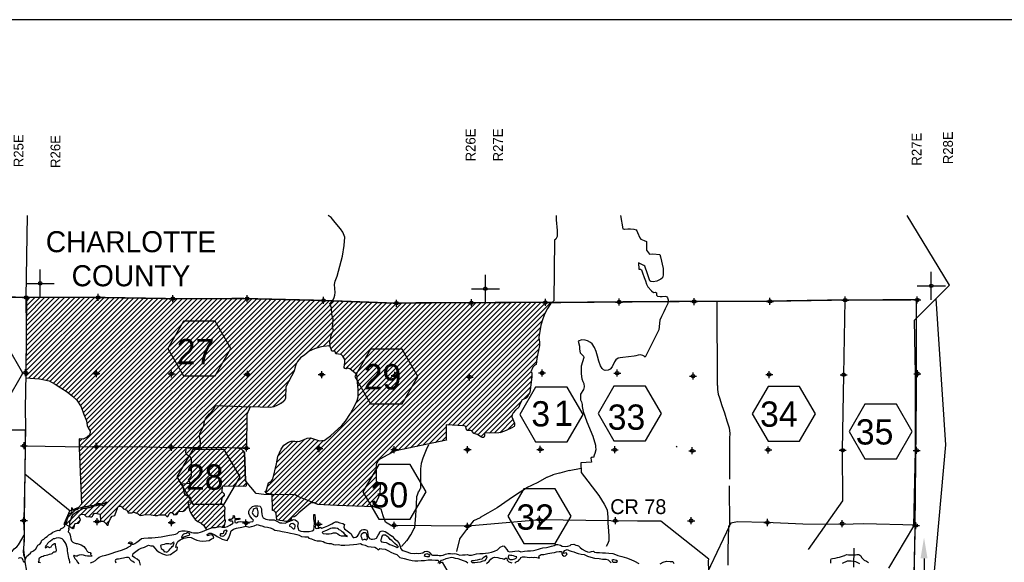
# Model space of a CAD drawing. Extents: x 136693 to 413893, y 707796 to 905796.
# Tile 69 of 70: x 250986 to 321165, y 867111 to 905796. Entities that reach past the tile are written whole.
import ezdxf
from ezdxf.enums import TextEntityAlignment as Align

# ---------------------------------------------------------------- set-up
doc = ezdxf.new("R2010")
doc.units = 0
doc.header["$LTSCALE"] = 2000
doc.header["$PDMODE"] = 34
doc.header["$PDSIZE"] = 250
doc.linetypes.add('DASHED', pattern=[0])
doc.linetypes.add('PHANTOM', pattern=[0])
doc.layers.get('0').update_dxf_attribs({"linetype": 'CONTINUOUS'})
for name, color, linetype in [('1992WSHEDFILL', 8, 'CONTINUOUS'), ('BORDER5MI', 1, 'CONTINUOUS'), ('COUNTY', 15, 'PHANTOM'), ('HEX', 2, 'CONTINUOUS'), ('IMPERIALFILL', 11, 'CONTINUOUS'), ('MAJROADS', 9, 'CONTINUOUS'), ('SEC', 2, 'CONTINUOUS'), ('TEXT', 7, 'CONTINUOUS'), ('WATER', 4, 'CONTINUOUS'), ('WSHEDS', 3, 'CONTINUOUS')]:
    doc.layers.add(name, color=color, linetype=linetype)

# ---------------------------------------------------------------- blocks, each defined once
blk = doc.blocks.new('TICK')
at = {"color": 0}
for points in [[(500, 0), (500, 1000)], [(0, 500), (1000, 500)]]:
    blk.add_lwpolyline(points, dxfattribs=at)
blk.add_point((500, 500), dxfattribs=at)
blk = doc.blocks.new('*X')
at = {"color": 0}
for p, q in [((251421, 880392), (257017, 885989)), ((251425, 880750), (256670, 885995)), ((251429, 881107), (256322, 886000)), ((251433, 881465), (255968, 886000)), ((251436, 885710), (251728, 886003)), ((251437, 881823), (255615, 886001)), ((251440, 885361), (252082, 886003)), ((251441, 882180), (255262, 886001)), ((251444, 885012), (252435, 886003)), ((251445, 882538), (254908, 886001)), ((251449, 884663), (252788, 886002)), ((251449, 882896), (254555, 886001)), ((251453, 883253), (254202, 886002)), ((251453, 884313), (253142, 886002)), ((251457, 883611), (253848, 886002)), ((251457, 883964), (253495, 886002)), ((251621, 880239), (257365, 885983)), ((251950, 880214), (257713, 885977)), ((252278, 880189), (258061, 885972)), ((252590, 880147), (258409, 885966)), ((252890, 880093), (258756, 885960)), ((253167, 880017), (259104, 885954)), ((253395, 879892), (259452, 885949)), ((253614, 879757), (259800, 885943)), ((253821, 879611), (260148, 885937)), ((254034, 879469), (260495, 885931)), ((254250, 879332), (260843, 885926)), ((254274, 869810), (270300, 885836)), ((254459, 879188), (261191, 885920)), ((254660, 879036), (261539, 885914)), ((254851, 878873), (261891, 885913)), ((255031, 878699), (262245, 885913)), ((255180, 878494), (262598, 885913)), ((255226, 875358), (265783, 885916)), ((255236, 875015), (266137, 885916)), ((255250, 874675), (266491, 885916)), ((255264, 874336), (266845, 885917)), ((255277, 873996), (267192, 885911)), ((255291, 873656), (267538, 885903)), ((255305, 873316), (267883, 885894)), ((255319, 872976), (268228, 885886)), ((255322, 878283), (262952, 885913)), ((255332, 872637), (268574, 885878)), ((255346, 872297), (268919, 885870)), ((255360, 871957), (269264, 885861)), ((255369, 870552), (270645, 885828)), ((255374, 871617), (269609, 885853)), ((255388, 871278), (269955, 885845)), ((255429, 878036), (263306, 885914)), ((255515, 877769), (263660, 885914)), ((255614, 877514), (264014, 885914)), ((255631, 870461), (270991, 885820)), ((255717, 877264), (264368, 885915)), ((255779, 876972), (264722, 885915)), ((255859, 876698), (265075, 885915)), ((255884, 870360), (271336, 885812)), ((255989, 876475), (265429, 885915)), ((256470, 870592), (271681, 885803)), ((256716, 870485), (272026, 885795)), ((256740, 870155), (272372, 885787)), ((258024, 871086), (272713, 885774)), ((258302, 871010), (273053, 885762)), ((258510, 870865), (273394, 885749)), ((258696, 870697), (273735, 885736)), ((258992, 870640), (274076, 885723)), ((259319, 870613), (274416, 885710)), ((259540, 870480), (274757, 885697)), ((271395, 881982), (275098, 885684)), ((272146, 882379), (275438, 885671)), ((268981, 871790), (282814, 885623)), ((268988, 871443), (283169, 885624)), ((268995, 871096), (283524, 885625)), ((269039, 870787), (283879, 885627)), ((269238, 870632), (284234, 885628)), ((269286, 870327), (284589, 885630)), ((269423, 870110), (284944, 885631)), ((269728, 870061), (285299, 885633)), ((270043, 870023), (285654, 885634)), ((271662, 871289), (286009, 885636)), ((272048, 871321), (286364, 885637)), ((272318, 871237), (286719, 885639)), ((272620, 882499), (275779, 885659)), ((272650, 871216), (287074, 885640)), ((272983, 871195), (287429, 885642)), ((273006, 882532), (276120, 885646)), ((273177, 882349), (276460, 885633)), ((273315, 871174), (287784, 885643)), ((273345, 882164), (276801, 885620)), ((273524, 881990), (277142, 885607)), ((273824, 881936), (277482, 885594)), ((274033, 881791), (277833, 885592)), ((274127, 881178), (278550, 885601)), ((274152, 881556), (278191, 885596)), ((274213, 880911), (278908, 885606)), ((274541, 880885), (279264, 885608)), ((274568, 877730), (282459, 885621)), ((274737, 880728), (279619, 885609)), ((274933, 880570), (279974, 885611)), ((274967, 878482), (282104, 885620)), ((275041, 880324), (280329, 885612)), ((275070, 879999), (280684, 885614)), ((275098, 879675), (281039, 885615)), ((275116, 878985), (281749, 885618)), ((275119, 879342), (281394, 885617)), ((277315, 874820), (288139, 885644)), ((277933, 875084), (288488, 885639)), ((278382, 875180), (288835, 885633)), ((278831, 875276), (288445, 884889)), ((279281, 875372), (288209, 884300)), ((279730, 875467), (288093, 883830)), ((281515, 876899), (288034, 883418)), ((281850, 876880), (288006, 883037)), ((282185, 876862), (288040, 882717)), ((282520, 876844), (287985, 882308)), ((282786, 876756), (287893, 881863)), ((267611, 878198), (270716, 881303)), ((267954, 878187), (270551, 880784)), ((282900, 876516), (287822, 881438)), ((268296, 878176), (270184, 880063)), ((283214, 876477), (287448, 880711)), ((283377, 876286), (287491, 880400)), ((268638, 878164), (269945, 879471)), ((283645, 876201), (287441, 879996)), ((283858, 876060), (287392, 879594)), ((269005, 878177), (269935, 879107)), ((269647, 878466), (269884, 878703)), ((286875, 878723), (287312, 879161)), ((284471, 876319), (286759, 878607)), ((259925, 870512), (267262, 877848)), ((260271, 870504), (267170, 877403)), ((284836, 876331), (286073, 877568)), ((285209, 876350), (286141, 877282)), ((260576, 870455), (267165, 877045)), ((260973, 870499), (267160, 876686)), ((280179, 875563), (281383, 876767)), ((285781, 876569), (286241, 877028)), ((255226, 875712), (255409, 875895)), ((261333, 870505), (267155, 876328)), ((261845, 870664), (267150, 875969)), ((268645, 872514), (272018, 875887)), ((269089, 873311), (271745, 875968)), ((269198, 873775), (271312, 875889)), ((280628, 875659), (281383, 876414)), ((281078, 875754), (281384, 876060)), ((262039, 870504), (266734, 875199)), ((266790, 875255), (267146, 875611)), ((268538, 872054), (272289, 875805)), ((268827, 871989), (272633, 875796)), ((269302, 874232), (270810, 875740)), ((269391, 874675), (270474, 875757)), ((269805, 875442), (269852, 875489)), ((262649, 870761), (266931, 875043)), ((263089, 870847), (267018, 874776)), ((263199, 870603), (267034, 874439)), ((265493, 872544), (267045, 874096)), ((265840, 872538), (267053, 873750)), ((273649, 871154), (276399, 873904)), ((266187, 872531), (267061, 873405)), ((266535, 872525), (267069, 873059)), ((273993, 871144), (276400, 873551)), ((274336, 871134), (276400, 873198)), ((263331, 870382), (265407, 872458)), ((266882, 872519), (267120, 872757)), ((274679, 871124), (276434, 872879)), ((275022, 871114), (276621, 872712)), ((275366, 871103), (276677, 872414)), ((263476, 870174), (265428, 872126)), ((263672, 870016), (265562, 871906)), ((275709, 871093), (276633, 872017)), ((254274, 870164), (255087, 870977)), ((256957, 870019), (258006, 871068)), ((263920, 869911), (265357, 871347)), ((264107, 869744), (265518, 871155)), ((276052, 871083), (276418, 871448)), ((254499, 869681), (255229, 870412)), ((257740, 870448), (257785, 870493)), ((264241, 869524), (265597, 870881)), ((264610, 869540), (265588, 870518)), ((254723, 869553), (254900, 869729)), ((255058, 869888), (255317, 870146)), ((257142, 869850), (257411, 870119)), ((265040, 869617), (265598, 870174)), ((265392, 869615), (265580, 869803))]:
    blk.add_line(p, q, dxfattribs=at)

msp = doc.modelspace()

# ---------------------------------------------------------------- linework, layer by layer
at = {"layer": 'BORDER5MI', "color": 0}
msp.add_lwpolyline([(136693, 707796), (413893, 707796), (413893, 905796), (136693, 905796)], close=True, dxfattribs=at)
at = {"layer": 'COUNTY', "color": 0, "const_width": 100}
for points in [[(251432, 886003), (251194, 886003), (248113, 886055)], [(288921, 885631), (288208, 885645), (282929, 885623), (278920, 885606), (277966, 885592), (277594, 885590), (272402, 885786), (266950, 885917), (261647, 885912), (256329, 886000), (251432, 886003)], [(309574, 885814), (304211, 885726), (298807, 885713), (293461, 885675), (288984, 885630), (288921, 885631)], [(314888, 885827), (309574, 885814)], [(314718, 865650), (314791, 868979), (314845, 874341), (314900, 879803), (314888, 885827)]]:
    msp.add_lwpolyline(points, dxfattribs=at)
at = {"layer": 'HEX', "color": 0}
for p, q in [((310447, 868110), (310405, 866766)), ((315444, 867385), (315444, 865559))]:
    msp.add_line(p, q, dxfattribs=at)
for points in [[(262667, 884297), (261542, 882348), (262667, 880399), (264917, 880399), (266042, 882348), (264917, 884297)], [(247844, 882537), (246719, 880588), (247844, 878640), (250094, 878640), (251219, 880588), (250094, 882537)], [(276000, 882308), (274875, 880359), (276000, 878410), (278250, 878410), (279375, 880359), (278250, 882308)], [(287762, 879590), (286637, 877641), (287762, 875693), (290012, 875693), (291137, 877641), (290012, 879590)], [(293345, 879664), (292220, 877715), (293345, 875767), (295595, 875767), (296720, 877715), (295595, 879664)], [(304323, 879645), (303198, 877696), (304323, 875748), (306573, 875748), (307698, 877696), (306573, 879645)], [(311230, 878375), (310105, 876426), (311230, 874478), (313480, 874478), (314605, 876426), (313480, 878375)], [(263322, 875163), (262197, 873214), (263322, 871266), (265572, 871266), (266697, 873214), (265572, 875163)], [(276578, 874080), (275453, 872131), (276578, 870183), (278828, 870183), (279953, 872131), (278828, 874080)], [(286914, 872345), (285789, 870397), (286914, 868448), (289164, 868448), (290289, 870397), (289164, 872345)]]:
    msp.add_lwpolyline(points, close=True, dxfattribs=at)
msp.add_solid([(315194, 867385), (315694, 867385), (315444, 868885)], dxfattribs=at)
at = {"layer": 'MAJROADS', "color": 0}
for points in [[(251483, 885978), (251426, 880574), (251374, 878070), (251389, 876729), (251387, 875388), (251314, 870093), (251306, 869037), (251257, 867990), (251296, 867596), (251361, 867311), (251343, 867152), (251463, 866489), (251529, 866229), (251536, 866086), (251543, 865860), (251551, 861386)], [(300105, 866491), (300077, 867220), (300103, 867337), (296687, 870036), (295020, 870048), (293127, 870062), (291350, 870093), (288100, 870142), (282935, 869678), (277706, 869734), (277405, 869770), (277063, 869982), (276899, 870419), (276760, 870889), (276217, 871078), (273586, 871156), (272246, 871242), (270809, 871814), (270609, 871916), (268380, 871941), (267836, 872021), (267072, 872923), (267041, 874298), (267012, 874909), (266921, 875061), (266804, 875171), (266595, 875256), (266310, 875258), (265439, 875290), (261861, 875267), (259189, 875345), (256499, 875324), (254228, 875349), (251387, 875388)], [(314876, 869748), (311098, 869852), (309673, 869804), (306808, 869842), (304161, 869954), (302159, 869994), (301680, 869898), (301503, 869664), (301465, 867989), (301457, 866908)], [(248564, 866631), (250476, 867932), (250603, 868065), (250780, 868207), (250890, 868365), (251306, 869037)]]:
    msp.add_lwpolyline(points, dxfattribs=at)
at = {"layer": 'SEC', "color": 0}
for p in [(251444, 885994), (256579, 885991), (261897, 885903), (267199, 885907), (272652, 885777), (277844, 885581), (283179, 885614), (288458, 885635), (293711, 885666), (299057, 885704), (304461, 885716), (309824, 885804), (314963, 885817), (251398, 880625), (256457, 880572), (261809, 880543), (267212, 880513), (288221, 880610), (293575, 880597), (314973, 880557), (272514, 880492), (277723, 880430), (283050, 880319), (298978, 880384), (304408, 880497), (309719, 880485), (251294, 875424), (256445, 875370), (261805, 875307), (267141, 875253), (272334, 875216), (277686, 875153), (282904, 875142), (288091, 875164), (293394, 875135), (298924, 875064), (304337, 875126), (309640, 875098), (314918, 875094), (251281, 870088), (256508, 870018), (288030, 870171), (293442, 870075), (298846, 870079), (261809, 869947), (267111, 869917), (272288, 869830), (277681, 869742), (282908, 869679), (304275, 869949), (309612, 869861), (314864, 869732)]:
    msp.add_point(p, dxfattribs=at)
at = {"layer": 'TEXT', "color": 0}
msp.add_lwpolyline([(297765, 875400), (297846, 875341)], dxfattribs=at)
at = {"layer": 'WATER', "color": 0}
for points in [[(250900, 867417), (251018, 867458), (251127, 867424), (251209, 867256), (251242, 867164), (251317, 867121), (251377, 867230), (251402, 867338), (251471, 867514), (251622, 867647), (251757, 867755), (251816, 867863), (251959, 867938), (252127, 868079), (252221, 868237), (252288, 868337), (252431, 868404), (252516, 868512), (252550, 868646), (252617, 868704), (252710, 868770), (252819, 868878), (252937, 868953), (253072, 869069), (253215, 869152), (253350, 869268), (253467, 869309), (253593, 869367), (253736, 869400), (253836, 869382), (253929, 869474), (253937, 869516), (254021, 869557), (254114, 869598), (254207, 869698), (254207, 869790), (254149, 869858), (254275, 869899), (254343, 870024), (254403, 870199), (254445, 870358), (254488, 870509), (254531, 870584), (254615, 870617), (254674, 870658), (254733, 870716), (254674, 870800), (254700, 870918), (254709, 871010), (254742, 870875), (254809, 870825), (254926, 870849), (255035, 870873), (255119, 870906), (255203, 870964), (255329, 871006), (255488, 871055), (255614, 871079), (255765, 871095), (255924, 871136), (256109, 871151), (256251, 871167), (256377, 871225), (256478, 871249), (256570, 871299), (256713, 871298), (256863, 871263), (256964, 871296), (257040, 871338), (257157, 871429), (257089, 871228), (256955, 871146), (256804, 871180), (256662, 871181), (256570, 871190), (256435, 871141), (256293, 871108), (256158, 871059), (255949, 870985), (255731, 870944), (255521, 870937), (255319, 870821), (255143, 870764), (255009, 870664), (254874, 870573), (254739, 870473), (254663, 870332), (254620, 870156), (254535, 870014), (254543, 869872), (254534, 869755), (254482, 869613), (254465, 869521), (254515, 869453), (254456, 869395), (254438, 869286), (254530, 869185), (254579, 869051), (254603, 868917), (254628, 868774), (254685, 868631), (254768, 868547), (254869, 868488), (255011, 868453), (255094, 868461), (255379, 868359), (255562, 868240), (255662, 868131), (255720, 868013), (255761, 867921), (255878, 867845), (256011, 867802), (256053, 867735), (256044, 867668), (256085, 867617), (256135, 867575), (256102, 867517), (255951, 867551), (255809, 867544), (255666, 867578), (255533, 867621), (255374, 867639), (255223, 867623), (255147, 867590), (255072, 867549), (254996, 867549), (254921, 867566), (254879, 867609), (254821, 867567), (254912, 867391), (255020, 867298), (255111, 867130), (255202, 867003)], [(265532, 869616), (265629, 869623), (265805, 869663), (265956, 869771), (266091, 869829), (266192, 869904), (266159, 870038), (266092, 870055), (266000, 870047), (265900, 870107), (265917, 870182), (266051, 870198), (266169, 870264), (266228, 870331), (266212, 870423), (266279, 870456), (266303, 870347), (266303, 870288), (266378, 870246), (266487, 870245), (266604, 870261), (266704, 870219), (266604, 870161), (266461, 870145), (266394, 870154), (266319, 870129), (266310, 870029), (266326, 869945), (266451, 869935), (266561, 869985), (266712, 870017), (267021, 869990), (267172, 869964), (267297, 869972), (267448, 869987), (267608, 870020), (267658, 870120), (267567, 870204), (267459, 870331), (267384, 870423), (267310, 870583), (267319, 870759), (267387, 870901), (267463, 870976), (267573, 871092), (267757, 871141), (267958, 871148), (268126, 871105), (268225, 870920), (268224, 870744), (268239, 870577), (268263, 870418), (268329, 870275), (268538, 870181), (268764, 870146), (268890, 870137), (269132, 870135), (269316, 870042), (269525, 869924), (269675, 869914), (269910, 869904), (270103, 869987), (270246, 870044), (270397, 870119), (270473, 870168), (270615, 870151), (270781, 870024), (270823, 869923), (270822, 869814), (270796, 869689), (270828, 869530), (270869, 869395), (271020, 869327), (271204, 869309), (271380, 869308), (271623, 869315), (271841, 869356), (271942, 869422), (271985, 869614), (271987, 869932), (271947, 870234), (271940, 870418), (271957, 870527), (272024, 870510), (272056, 870233), (272054, 869982), (272061, 869790), (272052, 869639), (272076, 869555), (272143, 869521), (272294, 869554), (272403, 869611), (272520, 869552), (272705, 869609), (272940, 869700), (273100, 869783), (273234, 869857), (273360, 869915), (273503, 870006), (273620, 869989), (273812, 869937), (274021, 869885), (274130, 869809), (274121, 869726), (274095, 869609), (274128, 869500), (274236, 869415), (274419, 869288), (274603, 869153), (274677, 868985), (274743, 868876), (274835, 868875), (274953, 868908), (275054, 868966), (275164, 869116), (275206, 869241), (275299, 869358), (275375, 869416), (275484, 869440), (275584, 869440), (275718, 869414), (275776, 869296), (275808, 869053), (275849, 868894), (275915, 868818), (276032, 868767), (276141, 868758), (276292, 868773), (276418, 868840), (276545, 869040), (276596, 869131), (276664, 869273), (276756, 869340), (276848, 869364), (277032, 869296), (277216, 869186), (277349, 869085), (277533, 868983), (277690, 868789), (277882, 868654), (278032, 868444), (278097, 868234), (278138, 868125), (278188, 868032), (278305, 867948), (278514, 867888), (278848, 867768), (279116, 867741), (279258, 867757), (279409, 867731), (279576, 867755), (279719, 867788), (279837, 867871), (280013, 867911), (280155, 867860), (280221, 867776), (280313, 867675), (280413, 867632), (280605, 867614), (280798, 867613), (280890, 867596), (281024, 867586), (281158, 867611), (281334, 867685), (281536, 867742), (281686, 867733), (281829, 867724), (281946, 867739), (282105, 867713), (282239, 867662), (282364, 867628), (282548, 867652), (282749, 867650), (282883, 867666), (282945, 867656), (283029, 867630), (283196, 867629), (283372, 867670), (283557, 867719), (283783, 867742), (284017, 867741), (284185, 867756), (284403, 867797), (284621, 867829), (284839, 867894), (285049, 868010), (285243, 868201), (285444, 868284), (285520, 868258), (285594, 868166), (285702, 868031), (285785, 867913), (285894, 867854), (286112, 867886), (286288, 867910), (286547, 867925), (286714, 867857), (286966, 867897), (287175, 867921), (287385, 867936), (287602, 867960), (287787, 868000), (287955, 868058), (288114, 868090), (288280, 868133), (288531, 868165), (288724, 868206), (288900, 868255), (289076, 868320), (289194, 868387), (289345, 868386), (289529, 868326), (289645, 868266), (289855, 868248), (290056, 868272), (290224, 868313), (290283, 868379), (290475, 868412), (290626, 868335), (290751, 868301), (290818, 868284), (290943, 868166), (291068, 868048), (291301, 867929), (291468, 867861), (291577, 867835), (291661, 867851), (291737, 867893), (291879, 867908), (291946, 867841), (292096, 867815), (292314, 867813), (292515, 867795), (292741, 867794), (292984, 867767), (293251, 867732), (293452, 867672), (293627, 867587), (293895, 867518), (294237, 867432), (294546, 867313), (294797, 867194), (295106, 867033)], [(259587, 866910), (259530, 867187), (259355, 867347), (259188, 867423), (259021, 867558), (259072, 867750), (259257, 867883), (259451, 868033), (259644, 868116), (259870, 868198), (260172, 868322), (260323, 868296), (260473, 868279), (260607, 868127), (260748, 867984), (260932, 867841), (261174, 867722), (261441, 867628), (261743, 867660), (262003, 867860), (262214, 868001), (262240, 868202), (262122, 868177), (262174, 868395), (262267, 868595), (262427, 868712), (262687, 868827), (263031, 868901), (263215, 868883), (263440, 868765), (263607, 868680), (263833, 868637), (264042, 868611), (264277, 868634), (264487, 868675), (264655, 868791), (264831, 868841), (264773, 868992), (264656, 869068), (264522, 869043), (264371, 869002), (264347, 869103), (264489, 869186), (264640, 869185), (264891, 869066), (265058, 868957), (265250, 868855), (265425, 868770), (265592, 868702), (265784, 868668), (265903, 868860), (265979, 869111), (266056, 869353), (266224, 869469), (266451, 869535), (266811, 869608), (267105, 869699), (267341, 869608), (267509, 869658), (267710, 869715), (267912, 869814), (268121, 869746), (268246, 869703), (268430, 869644), (268639, 869617), (268832, 869574), (269032, 869506), (269166, 869413), (269333, 869378), (269509, 869352), (269701, 869318), (269835, 869283), (270103, 869248), (270295, 869180), (270538, 869153), (270730, 869094), (270898, 869051), (271073, 868949), (271316, 868931), (271517, 868938), (271600, 868829), (271793, 868794), (272001, 868684), (272194, 868641), (272420, 868631), (272612, 868605), (272737, 868512), (272880, 868486), (273030, 868460), (273198, 868442), (273348, 868391), (273524, 868356), (273700, 868372), (273892, 868345), (274152, 868344), (274496, 868367), (274772, 868382), (275015, 868414), (275133, 868430), (275284, 868454), (275401, 868387), (275610, 868327), (275810, 868242), (276028, 868207), (276296, 868197), (276429, 868129), (276529, 868011), (276664, 868086), (276789, 868077), (277032, 868050), (277266, 867931), (277441, 867838), (277659, 867736), (277876, 867659), (278092, 867465), (278385, 867380), (278653, 867303), (278954, 867234), (279155, 867208), (279356, 867223), (279591, 867239), (279834, 867245), (280102, 867277), (280353, 867284), (280630, 867274), (280822, 867256), (280863, 867139), (280938, 867004)], [(264295, 869435), (264346, 869455), (264539, 869513), (264732, 869587), (264942, 869602), (265160, 869634), (265244, 869659), (265419, 869607), (265532, 869616)], [(254552, 867055), (254560, 867138), (254536, 867264), (254487, 867390), (254463, 867524), (254447, 867658), (254414, 867793), (254390, 867918), (254391, 868069), (254350, 868245), (254301, 868396), (254218, 868531), (254119, 868682), (254011, 868775), (253869, 868826), (253735, 868853), (253575, 868829), (253466, 868796), (253366, 868796), (253290, 868722), (253172, 868630), (253096, 868572), (253046, 868514), (252978, 868447), (252919, 868356), (252851, 868289), (252801, 868206), (252834, 868155), (252918, 868196), (252960, 868230), (253043, 868204), (253119, 868170), (253228, 868211), (253270, 868303), (253355, 868378), (253413, 868419), (253456, 868461), (253523, 868444), (253522, 868326), (253538, 868209), (253562, 868100), (253578, 868008), (253586, 867932), (253535, 867840), (253426, 867824), (253350, 867775), (253275, 867725), (253199, 867692), (253082, 867659), (252972, 867610), (252872, 867602), (252738, 867570), (252653, 867520), (252544, 867496), (252477, 867454), (252385, 867404), (252342, 867338), (252342, 867246), (252341, 867204), (252291, 867129), (252466, 867094)], [(256032, 867082), (256216, 867156), (256401, 867247), (256536, 867388), (256662, 867471), (256897, 867562), (257124, 867610), (257359, 867701), (257577, 867758), (257770, 867832), (258005, 867906), (258232, 867980), (258433, 868037), (258601, 868112), (258752, 868203), (258870, 868269), (258937, 868335), (258930, 868428), (258838, 868428), (258737, 868446), (258771, 868512), (258872, 868562), (258981, 868553), (258988, 868452), (259013, 868410), (259089, 868410), (259198, 868459), (259332, 868551), (259526, 868692), (259661, 868800), (259845, 868840), (260138, 868855), (260406, 868853), (260649, 868885), (261060, 868924), (261429, 868989), (261655, 869038), (261823, 869062), (261982, 869094), (262100, 869110), (262201, 869168), (262352, 869309), (262545, 869367), (262771, 869365), (262939, 869339), (263072, 869305), (263231, 869228), (263365, 869202), (263557, 869218), (263700, 869217), (263884, 869249), (264019, 869315), (264178, 869389), (264295, 869435)], [(259175, 867081), (259058, 867174), (258967, 867225), (258858, 867301), (258817, 867410), (258784, 867427), (258742, 867461), (258608, 867454), (258491, 867421), (258390, 867405), (258239, 867389), (258138, 867365), (258029, 867332), (257920, 867325), (257862, 867300), (257803, 867283), (257802, 867216), (257835, 867082)], [(281022, 867054), (280989, 867171), (281057, 867272), (281166, 867296), (281393, 867387), (281757, 867475), (281879, 867451), (282029, 867416), (282205, 867373), (282414, 867314), (282606, 867237), (282807, 867177), (282932, 867067)], [(284264, 867034), (284449, 867201), (284559, 867326), (284685, 867434), (284836, 867475), (285071, 867465), (285204, 867406), (285372, 867379), (285514, 867337), (285606, 867395), (285715, 867411), (285723, 867260), (285848, 867134), (286065, 867065)], [(286266, 867039), (286367, 867156), (286367, 867156), (286535, 867213), (286594, 867280), (286679, 867380), (286713, 867447), (286813, 867496), (287015, 867512), (287157, 867486), (287307, 867443), (287450, 867467), (287575, 867458), (287710, 867466), (287844, 867465), (288044, 867413), (287994, 867472), (288020, 867564), (288163, 867664), (288347, 867663), (288641, 867728), (288918, 867777), (289102, 867809), (289245, 867850), (289429, 867882), (289614, 867890), (289621, 867739), (289679, 867630), (289788, 867554), (289897, 867561), (289998, 867695), (289931, 867779), (289848, 867763), (289730, 867738), (289756, 867830), (289849, 867955), (290008, 868013), (290159, 867953), (290284, 867902), (290493, 867851), (290644, 867791), (290802, 867748), (291003, 867689), (291229, 867670), (291446, 867552), (291697, 867467), (291965, 867398), (292283, 867388), (292517, 867344), (292769, 867334), (292936, 867283), (293044, 867165), (293136, 867073)], [(308798, 867043), (308807, 867168), (308791, 867269), (308833, 867352), (308917, 867394), (309110, 867418), (309286, 867450), (309420, 867474), (309563, 867532), (309714, 867564), (309790, 867589), (309832, 867631), (309932, 867663), (310050, 867654), (310175, 867645), (310368, 867644), (310552, 867643), (310661, 867659), (310803, 867658), (310937, 867581), (310986, 867464), (311078, 867363), (311186, 867270), (311353, 867185), (311486, 867100)], [(309932, 867663), (310368, 867644)], [(296638, 866998), (296848, 867130), (297092, 867204), (297351, 867177), (297535, 867159), (297610, 867025)], [(309630, 867048), (310000, 867205), (310251, 867220), (310561, 867159), (310853, 867032)]]:
    msp.add_lwpolyline(points, dxfattribs=at)
for points in [[(267953, 870798), (267945, 870857), (267945, 870916), (267912, 870966), (267820, 870967), (267703, 870926), (267619, 870884), (267593, 870759), (267567, 870667), (267608, 870549), (267699, 870440), (267758, 870398), (267841, 870364), (267925, 870397), (267951, 870463), (267993, 870580), (267978, 870714)], [(270551, 869809), (270459, 869877), (270317, 869861), (270233, 869794), (270224, 869753), (270223, 869686), (270332, 869643), (270415, 869575), (270490, 869499), (270557, 869491), (270599, 869549), (270617, 869683), (270618, 869767)], [(274139, 869005), (274230, 868980), (274348, 868962), (274206, 869055), (274081, 869224), (273965, 869291), (273865, 869376), (273756, 869427), (273706, 869477), (273639, 869511), (273506, 869554), (273363, 869555), (273263, 869547), (273137, 869532), (273036, 869474), (272952, 869416), (272860, 869374), (272784, 869358), (272666, 869300), (272599, 869276), (272557, 869234), (272615, 869167), (272833, 869140), (273034, 869130), (273210, 869163), (273361, 869203), (273520, 869219), (273654, 869143), (273770, 869050), (273904, 868999)], [(262740, 869151), (262665, 869109), (262597, 869043), (262555, 868976), (262521, 868918), (262554, 868859), (262697, 868917), (262831, 868974), (262966, 869015), (263058, 869048), (263109, 869098), (263084, 869174), (263001, 869224), (262908, 869208), (262858, 869175)], [(265647, 869114), (265697, 869181), (265731, 869273), (265765, 869339), (265732, 869407), (265632, 869382), (265556, 869341), (265522, 869299), (265513, 869215), (265488, 869174), (265412, 869141), (265303, 869150), (265244, 869075), (265302, 868999), (265428, 868982), (265537, 869006)], [(275594, 868752), (275678, 868718), (275753, 868751), (275779, 868835), (275755, 868969), (275730, 869087), (275681, 869179), (275622, 869221), (275497, 869214), (275387, 869139), (275320, 869089), (275303, 868981), (275344, 868880), (275376, 868771), (275435, 868720), (275569, 868753)], [(277270, 868908), (277179, 868959), (277070, 869035), (276953, 869053), (276886, 869045), (276810, 868987), (276776, 868870), (276758, 868770), (276708, 868669), (276765, 868577), (276924, 868542), (277108, 868516), (277250, 868448), (277367, 868380), (277518, 868337), (277685, 868261), (277810, 868210), (277902, 868175), (277977, 868208), (277886, 868310), (277728, 868453), (277636, 868546), (277520, 868655), (277403, 868732)], [(261796, 868161), (261863, 868244), (261947, 868310), (261982, 868427), (261991, 868503), (261966, 868536), (261873, 868503), (261839, 868445), (261797, 868403), (261722, 868404), (261621, 868421), (261513, 868422), (261395, 868423), (261286, 868382), (261169, 868366), (261076, 868333), (261026, 868300), (261042, 868182), (261066, 868090), (261141, 868039), (261216, 867989), (261250, 867930), (261283, 867863), (261366, 867879), (261450, 867845), (261551, 867877), (261644, 867986), (261720, 868069)], [(279807, 867593), (279883, 867550), (280008, 867524), (280092, 867524), (280167, 867523), (280209, 867590), (280160, 867657), (280076, 867700), (280018, 867725), (279942, 867684), (279867, 867668)], [(283163, 867168), (283246, 867100), (283431, 867107), (283607, 867123), (283825, 867146), (284026, 867212), (284169, 867245), (284228, 867328), (284287, 867420), (284304, 867495), (284255, 867562), (284129, 867504), (284027, 867421), (283918, 867338), (283759, 867306), (283591, 867265), (283440, 867250), (283331, 867225), (283214, 867218)], [(286432, 867505), (286298, 867531), (286181, 867566), (286072, 867600), (285963, 867601), (285880, 867618), (285821, 867593), (285812, 867476), (285853, 867367), (285953, 867308), (286121, 867323), (286288, 867364), (286364, 867405)], [(293591, 867196), (293516, 867247), (293424, 867273), (293332, 867282), (293265, 867282), (293198, 867266), (293239, 867174), (293322, 867123), (293439, 867114), (293540, 867130)]]:
    msp.add_lwpolyline(points, close=True, dxfattribs=at)
at = {"layer": 'WSHEDS', "color": 0}
for points in [[(251517, 891842), (251433, 886003)], [(273117, 882541), (273101, 882821), (273176, 883270), (273260, 883479), (273348, 883649), (273290, 883886), (273321, 884445), (273238, 884776), (273206, 885253), (273121, 885488), (273090, 885568), (273222, 885681), (273333, 885818), (273407, 885993), (273442, 886168), (273462, 886344), (273423, 886907), (273463, 887144), (273616, 887516), (273984, 888938), (274112, 889690), (274156, 890302), (274025, 890647), (273857, 890875), (273469, 891337), (273183, 891696), (272965, 891842)], [(289216, 891842), (289223, 891520), (289305, 890758), (289305, 890346), (289208, 890157), (289107, 890089), (289058, 885762), (288953, 885662), (288921, 885631)], [(293819, 891842), (293987, 890894), (294061, 890870), (294105, 890870), (294325, 890892), (294527, 890895), (294749, 890853), (294926, 890812), (294970, 890749), (295023, 890619), (295192, 890251), (295270, 890150), (295502, 890058), (295651, 889991), (295656, 889879), (295661, 889372), (295869, 889087), (296125, 889106), (296618, 889063), (296656, 888879), (296840, 888067), (296859, 887918), (296855, 887579), (296806, 887381), (296681, 887294), (296400, 887164), (296144, 887106), (295975, 887120), (295903, 887173), (295852, 887330), (295729, 887666), (295540, 888217), (295461, 888272), (295087, 888459), (295122, 888006), (295236, 888009), (295308, 887966), (295386, 887744), (295502, 887415), (295584, 887183), (295666, 886941), (295748, 886743), (296009, 886473), (296155, 886358), (296308, 886362), (296366, 886313), (296381, 886168), (296447, 886084), (296636, 886056), (296782, 886069), (296992, 886085), (297083, 886066), (297157, 885969), (297212, 885815), (297188, 885569), (297096, 885371), (296995, 885173), (296898, 884970), (296734, 884636), (296608, 884380), (296535, 883690), (295574, 881741), (295497, 881814), (295393, 881856), (295234, 881892), (295075, 881882), (294911, 881823), (294775, 881797), (293974, 881714), (293775, 881695), (293641, 881663), (293476, 881536), (293386, 881397), (293209, 881048), (293076, 880888), (292926, 880819), (292715, 880781), (292587, 880843), (292497, 880936), (292384, 881129), (292264, 881457), (292181, 881814), (292079, 882131), (291951, 882424), (291801, 882679), (291664, 882790), (291464, 882900), (291287, 882948), (291044, 882962), (290780, 882881), (290879, 882531), (290887, 882298), (290923, 882044)], [(312945, 866698), (314710, 869698), (314824, 875079), (314833, 880539), (314753, 884377), (317268, 886881), (314242, 891842)], [(251433, 886003), (251432, 885966), (251459, 883784), (251419, 880254), (252406, 880180), (253095, 880057), (253523, 879821), (253916, 879544), (254371, 879255), (254759, 878961), (255063, 878668), (255374, 878205), (255533, 877713), (255740, 877206), (255796, 876866), (255857, 876702), (256004, 876449), (255984, 876206), (255790, 876022), (255499, 875881), (255226, 875923), (255226, 875273), (255388, 871261), (255189, 871019), (254539, 870753), (254148, 869883), (254506, 869677)], [(316178, 866481), (316990, 875489), (316308, 885902)], [(288921, 885631), (288829, 885545), (288615, 885205), (288422, 884847), (288264, 884467), (288121, 884029), (287993, 883128), (288040, 882813), (288040, 882576), (287846, 881632), (287795, 881217), (287708, 881163), (287568, 881026), (287444, 880728), (287481, 880588), (287491, 880400), (287471, 880199), (287481, 880330), (287347, 879215), (287243, 879051), (287149, 878857), (287049, 878784), (286808, 878700), (286637, 878379), (286560, 878161), (286333, 877954), (286150, 877763), (286078, 877626), (286065, 877475), (286242, 877023), (286263, 876896), (286219, 876802), (286053, 876690), (285660, 876515), (285289, 876361), (285144, 876342), (284107, 876307), (284104, 876130), (284094, 876063), (284064, 876013), (284013, 875999), (283970, 876013), (283903, 876033), (283773, 876112), (283622, 876217), (283595, 876233), (283444, 876277), (283351, 876290), (283214, 876478), (283130, 876505), (282909, 876511), (282872, 876533), (282812, 876635), (282778, 876792), (282661, 876836), (281383, 876906), (281384, 875858), (281399, 875823), (277796, 875055), (277575, 874959), (277232, 874776), (276667, 874466), (276518, 874318), (276431, 874211), (276399, 874040), (276401, 872901), (276512, 872827), (276621, 872712), (276686, 872650), (276682, 872472), (276647, 872066), (276553, 871744), (276321, 871236), (276217, 871078), (273586, 871156), (272246, 871242), (271987, 871345), (271729, 871344), (270882, 870646), (270811, 870560), (270674, 870433), (270545, 870364), (270369, 870319), (270338, 870213), (270236, 870068), (270091, 870024), (269950, 870020), (269718, 870063), (269519, 870087), (269303, 870138)], [(273115, 882541), (272622, 882500), (272375, 882445), (272008, 882339), (271612, 882159), (271310, 881912), (271008, 881686), (270778, 881436), (270663, 881189), (270590, 880955), (270541, 880740), (269949, 879619), (269926, 878803), (269863, 878654), (269751, 878528), (269563, 878416), (269371, 878323), (269093, 878188), (268843, 878158), (267411, 878205)], [(269303, 870138), (269265, 870562), (269213, 870696), (269134, 870770), (269001, 870794), (268978, 871976), (268555, 872013), (268484, 872185), (268561, 872186), (268715, 872788), (268813, 872815), (268940, 872910), (269026, 873047), (269283, 874132), (269384, 874660), (269630, 875174), (269823, 875469), (270139, 875684), (270343, 875756), (270607, 875758), (270752, 875734), (270965, 875757), (271207, 875848), (271480, 875953), (271702, 875981), (272059, 875875), (272362, 875783), (272510, 875795), (272680, 875796), (272878, 875927), (273128, 876121), (273957, 876859), (274215, 877179), (274560, 877716), (274884, 878302), (275040, 878642), (275115, 878908), (275120, 879425), (275026, 880496), (274507, 880912), (274385, 880948), (274265, 880896), (274172, 880922), (274105, 881003), (274133, 881222), (274165, 881362), (274150, 881575), (274022, 881811), (273899, 881934), (273719, 881940), (273530, 881982), (273493, 882034), (273462, 882156), (273244, 882172), (273119, 882501), (273115, 882541), (273117, 882541)], [(246848, 882126), (246841, 882085), (246742, 881544), (246592, 880929), (246490, 880548), (246480, 880285), (246662, 878499), (247228, 877933), (247230, 876548), (251388, 876555), (251387, 875388), (251360, 873430), (254588, 870781)], [(290927, 882044), (291172, 881816), (291193, 881709), (291015, 881106), (291008, 881026), (291005, 880872), (291008, 880551), (291049, 880203), (291129, 880012), (291196, 879848), (291216, 879614), (291182, 879430), (290968, 879098), (290965, 879015), (290965, 878770), (290965, 878687), (291035, 878553), (291075, 878359), (291079, 878215), (291122, 877970), (291149, 877867), (291403, 877131), (291830, 876100), (292022, 875473), (292028, 875375), (292054, 875131), (291990, 874868), (291940, 874751), (291873, 874590), (291779, 874603), (291701, 874536), (291733, 874239), (290991, 874206), (291017, 873504), (292270, 871873), (292648, 871246), (292852, 870851), (292898, 870334), (292905, 869910), (292949, 869353), (292980, 868941), (292967, 868644), (292878, 868402), (292797, 868234)], [(300721, 879714), (300724, 879437), (300774, 879103), (300872, 878832), (301033, 878301), (301217, 877766), (301395, 877209), (301562, 876703), (301602, 876304), (301589, 875961), (301577, 873045)], [(263036, 871110), (263004, 871394), (263226, 871427), (263152, 871720), (262759, 871920), (262587, 872701), (263163, 872742), (263015, 872957), (263236, 873268), (263220, 874447), (263151, 874602), (262942, 874749), (262887, 874799), (262839, 874937), (262844, 875174), (262849, 875273), (263855, 875280), (263875, 875515), (263875, 875801), (263834, 875954), (263809, 876092), (263833, 876272), (263929, 876496), (264117, 876851), (264148, 877179), (264230, 877338), (264347, 877499), (264516, 877699), (264682, 877851), (264809, 878007), (264868, 878119), (264941, 878285), (267411, 878205)], [(267411, 878205), (267173, 877637), (267141, 875253), (266595, 875256), (266804, 875171), (266921, 875061), (267012, 874909), (267039, 874322)], [(267039, 874322), (267072, 872923), (267156, 872824), (267117, 872776), (267132, 872678), (267131, 872563), (267100, 872515), (265411, 872546), (265393, 872148), (265472, 872098), (265560, 871995), (265563, 871861), (265509, 871806), (265426, 871736), (265371, 871557), (265355, 871353), (265396, 871248), (265449, 871228), (265563, 871108), (265604, 871002), (265589, 870712), (265587, 870336), (265584, 870191), (265634, 870134), (265640, 870038), (265532, 869616)], [(290154, 873654), (291005, 873826)], [(301559, 872560), (301569, 869722), (299764, 865911)], [(254506, 869677), (254775, 869523), (254877, 869589), (254919, 869849), (254962, 869876), (255179, 869902), (255234, 869946), (255318, 870144), (255288, 870212), (255217, 870325), (255227, 870407), (255260, 870481), (255357, 870553), (255450, 870545), (255572, 870511), (255653, 870442), (255725, 870374), (256029, 870347), (256108, 870356), (256174, 870397), (256210, 870446), (256286, 870588), (256370, 870610), (256711, 870548), (256748, 870038), (256879, 870046), (257010, 870000), (257114, 869882), (257216, 869767), (257283, 869749), (257344, 869976), (257464, 870232), (257547, 870374), (257587, 870401), (257683, 870433), (257761, 870453), (257799, 870516), (257946, 870971), (258015, 871082), (258104, 871117), (258196, 871111), (258265, 871057), (258374, 870917), (258630, 870819), (258727, 870642), (258986, 870637), (259113, 870688), (259300, 870622), (259437, 870556), (259544, 870477), (259618, 870451), (259942, 870515), (260351, 870502), (260638, 870443), (260802, 870443), (260936, 870498), (261345, 870506), (261480, 870385), (261541, 870380), (261590, 870440), (261636, 870570), (261724, 870651), (261810, 870665), (261843, 870667), (261977, 870499), (262131, 870512), (262242, 870599), (262292, 870688), (262326, 870734), (262331, 870771), (262387, 870757), (262562, 870739), (262651, 870761), (262752, 870814), (262880, 870948), (263005, 871069), (263036, 871110), (263052, 871033), (263092, 870834), (263172, 870651), (263300, 870425), (263482, 870165), (263677, 870011), (263917, 869913), (264105, 869747), (264295, 869435)], [(307218, 868024), (309656, 871485)], [(280796, 867072), (281110, 867125), (281593, 866275)]]:
    msp.add_lwpolyline(points, dxfattribs=at)
at = {"layer": 'WSHEDS', "color": 0, "linetype": 'DASHED'}
for points in [[(300721, 879714), (300707, 885717)], [(309656, 871485), (309640, 875098), (309719, 880485), (309824, 885804)]]:
    msp.add_lwpolyline(points, dxfattribs=at)
at = {"layer": 'WSHEDS', "color": 0}
for points in [[(278194, 868234), (278585, 868665, 0.031783), (278593, 868675), (278863, 869060, 0.029204), (278869, 869070), (279135, 869564, 0.088239), (279146, 869597), (279182, 869853, 0.018834), (279183, 869860), (279222, 870449, 0.003496), (279222, 870451), (279262, 871201, -0.002459), (279262, 871202), (279300, 871820, -0.074224), (279307, 871849), (279416, 872141, -0.057371), (279426, 872161), (279562, 872363, 0.148069), (279578, 872419), (279578, 872587), (279578, 873061), (279578, 873769, -0.024922), (279579, 873778), (279617, 874160, -0.047984), (279621, 874178), (279735, 874561, -0.022266), (279738, 874569), (279972, 875154, -0.022295), (279976, 875162), (280148, 875501)], [(251349, 873430), (251290, 870107, 0.005833), (251290, 870105), (251298, 868671, -0.021996), (251298, 868662), (251234, 867883, 0.049331), (251234, 867863), (251256, 867671, 0.054646), (251261, 867650), (251331, 867448)], [(290154, 873654), (289474, 873457, -0.010365), (289470, 873456), (288986, 873337, 0.041758), (288970, 873332), (288555, 873153, 0.023293), (288546, 873149), (287911, 872801, -0.010023), (287907, 872799), (287121, 872409, 0.026876), (287111, 872403), (286392, 871944, 0.007432), (286390, 871943), (285885, 871599, 0.001501), (285885, 871599), (285018, 871001, -0.018382), (285012, 870997), (284352, 870610, -0.002551), (284351, 870609), (283803, 870295, -0.019888), (283796, 870292), (283336, 870075, 0.114458), (283301, 870047), (282826, 869453, 0.011388), (282823, 869449), (282342, 868789, 0.100334), (282326, 868752), (282121, 867871)]]:
    msp.add_lwpolyline(points, format="xyb", dxfattribs=at)

# ---------------------------------------------------------------- block references
at = {"color": 0, "xscale": 2, "yscale": 2, "zscale": 2}
for p in [(251444, 885994), (314963, 885817), (283179, 885614)]:
    msp.add_blockref('TICK', p, dxfattribs=at)
at = {"layer": '1992WSHEDFILL', "color": 0}
msp.add_blockref('*X', (0, 0), dxfattribs=at)
msp.add_blockref('*X', (0, 0), dxfattribs=at)
msp.add_blockref('*X', (0, 0), dxfattribs=at)
msp.add_blockref('*X', (0, 0), dxfattribs=at)
msp.add_blockref('*X', (0, 0), dxfattribs=at)
msp.add_blockref('*X', (0, 0), dxfattribs=at)
msp.add_blockref('*X', (0, 0), dxfattribs=at)
msp.add_blockref('*X', (0, 0), dxfattribs=at)
msp.add_blockref('*X', (0, 0), dxfattribs=at)
msp.add_blockref('*X', (0, 0), dxfattribs=at)
at = {"layer": 'IMPERIALFILL', "color": 0}
msp.add_blockref('*X', (0, 0), dxfattribs=at)

# ---------------------------------------------------------------- texts
at = {"layer": 'HEX', "color": 0}
for s, p in [('27', (263518, 881234)), ('29', (276847, 879441)), ('33', (294234, 876562)), ('34', (305092, 876778)), ('35', (311920, 875508)), ('28', (264175, 872291)), ('30', (277340, 871021)), ('32', (287728, 869439))]:
    msp.add_text(s, height=1800, dxfattribs=at).set_placement(p, align=Align.CENTER)
for s, p in [('3', (287453, 876798)), ('1', (289077, 876840))]:
    msp.add_text(s, height=1800, dxfattribs=at).set_placement(p)
at = {"layer": 'TEXT', "color": 0}
for s, p in [('R26E', (283475, 895694)), ('R27E', (285427, 895693)), ('R28E', (317499, 895492)), ('R25E', (251254, 895281)), ('R26E', (253885, 895225)), ('R27E', (315267, 895392))]:
    msp.add_text(s, height=700, rotation=90, dxfattribs=at).set_placement(p)
for s, p in [('CHARLOTTE', (258922, 889218)), ('COUNTY', (258922, 886790))]:
    msp.add_text(s, height=1500, dxfattribs=at).set_placement(p, align=Align.CENTER)
msp.add_text('CR 78', height=1056, dxfattribs=at).set_placement((293076, 870551))

doc.saveas('drawing.dxf')
